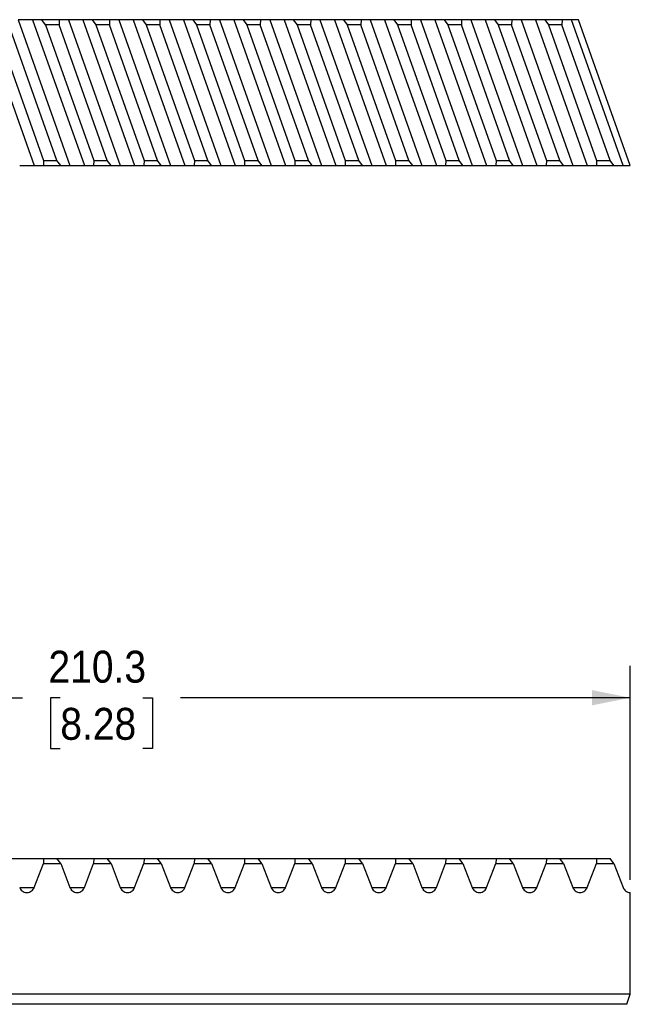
# Model space of a CAD drawing. Header units: millimetres. Extents: x 11 to 559, y 0 to 419.
# Tile 2 of 3: x 146 to 267, y 167 to 363. Entities that reach past the tile are written whole.
import ezdxf

# ---------------------------------------------------------------- set-up
doc = ezdxf.new("R2010")
doc.units = ezdxf.units.MM
doc.header["$LTSCALE"] = 2
doc.linetypes.add('SLD-Solid', pattern=[0])
doc.layers.add('DIMENSIONS', color=140, linetype='SLD-Solid', lineweight=25)
doc.styles.add('SLDTEXTSTYLE0', font='GOTHIC.TTF', dxfattribs={"width": 0.913})
doc.dimstyles.new('SLDDIMSTYLE0', dxfattribs={"dimtxt": 6.35, "dimasz": 7.62, "dimexe": 0, "dimexo": 0.0625, "dimgap": 1.5875, "dimtad": 0, "dimtih": 1, "dimtoh": 1, "dimdec": 1, "dimrnd": 1e-09, "dimzin": 12, "dimdsep": 46, "dimtxsty": 'SLDTEXTSTYLE0', "dimsah": 1, "dimcen": 0.09, "dimadec": 0, "dimazin": 3, "dimtfac": 1, "dimtdec": 1, "dimtofl": 0, "dimtmove": 0, "dimatfit": 3, "dimfxl": 0, "dimfrac": 2, "dimtolj": 1, "dimtzin": 12, "dimarcsym": 0})

# ---------------------------------------------------------------- blocks, each defined once
blk = doc.blocks.new('_D')
at = {"layer": 'DIMENSIONS'}
for p, q in [((56.93, 192.16), (56.93, 234.72)), ((267.21, 192.16), (267.21, 234.72)), ((56.93, 228.37), (146.36, 228.37)), ((153.86, 228.32), (151.93, 228.32)), ((151.93, 228.32), (151.93, 218.24)), ((170.28, 228.32), (172.22, 228.32)), ((172.22, 228.32), (172.22, 218.24)), ((267.21, 228.37), (177.79, 228.37)), ((151.93, 218.24), (153.86, 218.24)), ((172.22, 218.24), (170.28, 218.24))]:
    blk.add_line(p, q, dxfattribs=at)
for points in [[(56.93, 228.37), (64.55, 226.85), (64.55, 229.89)], [(267.21, 228.37), (259.59, 229.89), (259.59, 226.85)]]:
    blk.add_solid(points, dxfattribs=at)
at = {"layer": 'DIMENSIONS', "char_height": 6.35, "attachment_point": 1, "style": 'SLDTEXTSTYLE0'}
for s, insert in [('210.3', (151.51, 237.72)), ('8.28', (153.86, 226.35))]:
    blk.add_mtext(s, dxfattribs=dict(at, insert=insert))

msp = doc.modelspace()

# ---------------------------------------------------------------- linework, layer by layer
for p, q in [((138.36, 363.27), (148.64, 334.27)), ((145.5, 363.27), (155.78, 334.27)), ((148.36, 363.27), (158.64, 334.27)), ((150.2, 363.27), (148.36, 363.27)), ((150.94, 362.27), (150.2, 363.27)), ((153.66, 363.27), (150.2, 363.27)), ((153.66, 363.27), (153.62, 362.27)), ((155.5, 363.27), (153.66, 363.27)), ((155.5, 363.27), (165.78, 334.27)), ((158.36, 363.27), (168.64, 334.27)), ((160.2, 363.27), (158.36, 363.27)), ((160.2, 363.27), (160.94, 362.27)), ((163.66, 363.27), (160.2, 363.27)), ((163.66, 363.27), (163.62, 362.27)), ((165.5, 363.27), (163.66, 363.27)), ((165.5, 363.27), (175.78, 334.27)), ((168.36, 363.27), (178.64, 334.27)), ((170.2, 363.27), (168.36, 363.27)), ((170.2, 363.27), (170.94, 362.27)), ((173.66, 363.27), (170.2, 363.27)), ((173.66, 363.27), (173.62, 362.27)), ((175.5, 363.27), (173.66, 363.27)), ((175.5, 363.27), (185.78, 334.27)), ((178.36, 363.27), (188.64, 334.27)), ((180.2, 363.27), (178.36, 363.27)), ((180.2, 363.27), (180.94, 362.27)), ((183.66, 363.27), (180.2, 363.27)), ((183.66, 363.27), (183.62, 362.27)), ((185.5, 363.27), (183.66, 363.27)), ((185.5, 363.27), (195.78, 334.27)), ((188.36, 363.27), (198.64, 334.27)), ((190.2, 363.27), (188.36, 363.27)), ((190.2, 363.27), (190.94, 362.27)), ((193.66, 363.27), (190.2, 363.27)), ((193.66, 363.27), (193.62, 362.27)), ((195.5, 363.27), (193.66, 363.27)), ((195.5, 363.27), (205.78, 334.27)), ((198.36, 363.27), (208.64, 334.27)), ((200.2, 363.27), (198.36, 363.27)), ((200.2, 363.27), (200.94, 362.27)), ((203.66, 363.27), (200.2, 363.27)), ((203.66, 363.27), (203.62, 362.27)), ((205.5, 363.27), (203.66, 363.27)), ((205.5, 363.27), (215.78, 334.27)), ((208.36, 363.27), (218.64, 334.27)), ((210.2, 363.27), (208.36, 363.27)), ((210.2, 363.27), (210.94, 362.27)), ((213.66, 363.27), (210.2, 363.27)), ((213.66, 363.27), (213.62, 362.27)), ((215.5, 363.27), (213.66, 363.27)), ((215.5, 363.27), (225.78, 334.27)), ((218.36, 363.27), (228.64, 334.27)), ((220.2, 363.27), (218.36, 363.27)), ((220.2, 363.27), (220.94, 362.27)), ((223.66, 363.27), (220.2, 363.27)), ((223.66, 363.27), (223.62, 362.27)), ((225.5, 363.27), (223.66, 363.27)), ((225.5, 363.27), (235.78, 334.27)), ((228.36, 363.27), (238.64, 334.27)), ((230.2, 363.27), (228.36, 363.27)), ((230.2, 363.27), (230.94, 362.27)), ((233.66, 363.27), (230.2, 363.27)), ((233.66, 363.27), (233.62, 362.27)), ((235.5, 363.27), (233.66, 363.27)), ((235.5, 363.27), (245.78, 334.27)), ((238.36, 363.27), (248.64, 334.27)), ((240.2, 363.27), (238.36, 363.27)), ((240.2, 363.27), (240.94, 362.27)), ((243.66, 363.27), (240.2, 363.27)), ((243.66, 363.27), (243.62, 362.27)), ((245.5, 363.27), (243.66, 363.27)), ((245.5, 363.27), (255.78, 334.27)), ((248.36, 363.27), (258.64, 334.27)), ((250.2, 363.27), (248.36, 363.27)), ((250.2, 363.27), (250.94, 362.27)), ((253.66, 363.27), (250.2, 363.27)), ((253.66, 363.27), (253.62, 362.27)), ((255.5, 363.27), (253.66, 363.27)), ((265.78, 334.27), (255.5, 363.27)), ((267.21, 334.27), (256.93, 363.27)), ((140.94, 362.27), (150.52, 335.27)), ((153.2, 335.27), (143.62, 362.27)), ((150.94, 362.27), (160.52, 335.27)), ((153.62, 362.27), (150.94, 362.27)), ((163.2, 335.27), (153.62, 362.27)), ((163.62, 362.27), (160.94, 362.27)), ((160.94, 362.27), (170.52, 335.27)), ((173.2, 335.27), (163.62, 362.27)), ((170.94, 362.27), (180.52, 335.27)), ((173.62, 362.27), (170.94, 362.27)), ((183.2, 335.27), (173.62, 362.27)), ((183.62, 362.27), (180.94, 362.27)), ((180.94, 362.27), (190.52, 335.27)), ((193.2, 335.27), (183.62, 362.27)), ((193.62, 362.27), (190.94, 362.27)), ((190.94, 362.27), (200.52, 335.27)), ((203.2, 335.27), (193.62, 362.27)), ((203.62, 362.27), (200.94, 362.27)), ((200.94, 362.27), (210.52, 335.27)), ((213.2, 335.27), (203.62, 362.27)), ((210.94, 362.27), (220.52, 335.27)), ((213.62, 362.27), (210.94, 362.27)), ((223.2, 335.27), (213.62, 362.27)), ((223.62, 362.27), (220.94, 362.27)), ((220.94, 362.27), (230.52, 335.27)), ((233.2, 335.27), (223.62, 362.27)), ((230.94, 362.27), (240.52, 335.27)), ((233.62, 362.27), (230.94, 362.27)), ((243.2, 335.27), (233.62, 362.27)), ((243.62, 362.27), (240.94, 362.27)), ((240.94, 362.27), (250.52, 335.27)), ((253.2, 335.27), (243.62, 362.27)), ((250.94, 362.27), (260.52, 335.27)), ((253.62, 362.27), (250.94, 362.27)), ((263.2, 335.27), (253.62, 362.27)), ((150.52, 335.27), (150.49, 334.27)), ((150.52, 335.27), (153.2, 335.27)), ((153.94, 334.27), (153.2, 335.27)), ((160.52, 335.27), (160.49, 334.27)), ((160.52, 335.27), (163.2, 335.27)), ((163.94, 334.27), (163.2, 335.27)), ((170.52, 335.27), (170.49, 334.27)), ((170.52, 335.27), (173.2, 335.27)), ((173.94, 334.27), (173.2, 335.27)), ((180.52, 335.27), (180.49, 334.27)), ((180.52, 335.27), (183.2, 335.27)), ((183.94, 334.27), (183.2, 335.27)), ((190.52, 335.27), (190.49, 334.27)), ((190.52, 335.27), (193.2, 335.27)), ((193.94, 334.27), (193.2, 335.27)), ((200.52, 335.27), (200.49, 334.27)), ((200.52, 335.27), (203.2, 335.27)), ((203.94, 334.27), (203.2, 335.27)), ((210.52, 335.27), (210.49, 334.27)), ((210.52, 335.27), (213.2, 335.27)), ((213.94, 334.27), (213.2, 335.27)), ((220.52, 335.27), (220.49, 334.27)), ((220.52, 335.27), (223.2, 335.27)), ((223.94, 334.27), (223.2, 335.27)), ((230.52, 335.27), (230.49, 334.27)), ((230.52, 335.27), (233.2, 335.27)), ((233.94, 334.27), (233.2, 335.27)), ((240.52, 335.27), (240.49, 334.27)), ((240.52, 335.27), (243.2, 335.27)), ((243.94, 334.27), (243.2, 335.27)), ((250.52, 335.27), (250.49, 334.27)), ((250.52, 335.27), (253.2, 335.27)), ((253.94, 334.27), (253.2, 335.27)), ((260.52, 335.27), (260.49, 334.27)), ((260.52, 335.27), (263.2, 335.27)), ((263.94, 334.27), (263.2, 335.27)), ((148.64, 334.27), (150.49, 334.27)), ((150.49, 334.27), (153.94, 334.27)), ((153.94, 334.27), (155.78, 334.27)), ((158.64, 334.27), (160.49, 334.27)), ((160.49, 334.27), (163.94, 334.27)), ((163.94, 334.27), (165.78, 334.27)), ((168.64, 334.27), (170.49, 334.27)), ((170.49, 334.27), (173.94, 334.27)), ((173.94, 334.27), (175.78, 334.27)), ((178.64, 334.27), (180.49, 334.27)), ((180.49, 334.27), (183.94, 334.27)), ((183.94, 334.27), (185.78, 334.27)), ((188.64, 334.27), (190.49, 334.27)), ((190.49, 334.27), (193.94, 334.27)), ((193.94, 334.27), (195.78, 334.27)), ((198.64, 334.27), (200.49, 334.27)), ((200.49, 334.27), (203.94, 334.27)), ((203.94, 334.27), (205.78, 334.27)), ((208.64, 334.27), (210.49, 334.27)), ((210.49, 334.27), (213.94, 334.27)), ((213.94, 334.27), (215.78, 334.27)), ((218.64, 334.27), (220.49, 334.27)), ((220.49, 334.27), (223.94, 334.27)), ((223.94, 334.27), (225.78, 334.27)), ((228.64, 334.27), (230.49, 334.27)), ((230.49, 334.27), (233.94, 334.27)), ((233.94, 334.27), (235.78, 334.27)), ((238.64, 334.27), (240.49, 334.27)), ((240.49, 334.27), (243.94, 334.27)), ((243.94, 334.27), (245.78, 334.27)), ((248.64, 334.27), (250.49, 334.27)), ((250.49, 334.27), (253.94, 334.27)), ((253.94, 334.27), (255.78, 334.27)), ((258.64, 334.27), (260.49, 334.27)), ((260.49, 334.27), (263.94, 334.27)), ((263.94, 334.27), (265.78, 334.27)), ((143.2, 196.37), (150.52, 196.37)), ((150.52, 196.37), (150.49, 195.37)), ((150.52, 196.37), (153.2, 196.37)), ((153.94, 195.37), (153.2, 196.37)), ((153.2, 196.37), (160.52, 196.37)), ((160.52, 196.37), (160.49, 195.37)), ((160.52, 196.37), (163.2, 196.37)), ((163.94, 195.37), (163.2, 196.37)), ((163.2, 196.37), (170.52, 196.37)), ((170.52, 196.37), (170.49, 195.37)), ((170.52, 196.37), (173.2, 196.37)), ((173.2, 196.37), (180.52, 196.37)), ((173.94, 195.37), (173.2, 196.37)), ((180.52, 196.37), (180.49, 195.37)), ((180.52, 196.37), (183.2, 196.37)), ((183.94, 195.37), (183.2, 196.37)), ((183.2, 196.37), (190.52, 196.37)), ((190.52, 196.37), (190.49, 195.37)), ((190.52, 196.37), (193.2, 196.37)), ((193.94, 195.37), (193.2, 196.37)), ((193.2, 196.37), (200.52, 196.37)), ((200.52, 196.37), (200.49, 195.37)), ((200.52, 196.37), (203.2, 196.37)), ((203.2, 196.37), (210.52, 196.37)), ((203.94, 195.37), (203.2, 196.37)), ((210.52, 196.37), (210.49, 195.37)), ((210.52, 196.37), (213.2, 196.37)), ((213.94, 195.37), (213.2, 196.37)), ((213.2, 196.37), (220.52, 196.37)), ((220.52, 196.37), (220.49, 195.37)), ((220.52, 196.37), (223.2, 196.37)), ((223.94, 195.37), (223.2, 196.37)), ((223.2, 196.37), (230.52, 196.37)), ((230.52, 196.37), (230.49, 195.37)), ((230.52, 196.37), (233.2, 196.37)), ((233.94, 195.37), (233.2, 196.37)), ((233.2, 196.37), (240.52, 196.37)), ((240.52, 196.37), (240.49, 195.37)), ((240.52, 196.37), (243.2, 196.37)), ((243.94, 195.37), (243.2, 196.37)), ((243.2, 196.37), (250.52, 196.37)), ((250.52, 196.37), (250.49, 195.37)), ((250.52, 196.37), (253.2, 196.37)), ((253.94, 195.37), (253.2, 196.37)), ((253.2, 196.37), (260.52, 196.37)), ((260.52, 196.37), (260.49, 195.37)), ((260.52, 196.37), (263.2, 196.37)), ((263.94, 195.37), (263.2, 196.37)), ((148.64, 190.6), (150.49, 195.37)), ((150.49, 195.37), (153.94, 195.37)), ((153.94, 195.37), (155.78, 190.6)), ((158.64, 190.6), (160.49, 195.37)), ((160.49, 195.37), (163.94, 195.37)), ((163.94, 195.37), (165.78, 190.6)), ((168.64, 190.6), (170.49, 195.37)), ((170.49, 195.37), (173.94, 195.37)), ((173.94, 195.37), (175.78, 190.6)), ((178.64, 190.6), (180.49, 195.37)), ((180.49, 195.37), (183.94, 195.37)), ((183.94, 195.37), (185.78, 190.6)), ((188.64, 190.6), (190.49, 195.37)), ((190.49, 195.37), (193.94, 195.37)), ((193.94, 195.37), (195.78, 190.6)), ((198.64, 190.6), (200.49, 195.37)), ((200.49, 195.37), (203.94, 195.37)), ((203.94, 195.37), (205.78, 190.6)), ((208.64, 190.6), (210.49, 195.37)), ((210.49, 195.37), (213.94, 195.37)), ((213.94, 195.37), (215.78, 190.6)), ((218.64, 190.6), (220.49, 195.37)), ((220.49, 195.37), (223.94, 195.37)), ((223.94, 195.37), (225.78, 190.6)), ((228.64, 190.6), (230.49, 195.37)), ((230.49, 195.37), (233.94, 195.37)), ((233.94, 195.37), (235.78, 190.6)), ((238.64, 190.6), (240.49, 195.37)), ((240.49, 195.37), (243.94, 195.37)), ((243.94, 195.37), (245.78, 190.6)), ((248.64, 190.6), (250.49, 195.37)), ((250.49, 195.37), (253.94, 195.37)), ((253.94, 195.37), (255.78, 190.6)), ((258.64, 190.6), (260.49, 195.37)), ((260.49, 195.37), (263.94, 195.37)), ((263.94, 195.37), (265.78, 190.6)), ((145.78, 190.6), (148.64, 190.6)), ((155.78, 190.6), (158.64, 190.6)), ((165.78, 190.6), (168.64, 190.6)), ((175.78, 190.6), (178.64, 190.6)), ((185.78, 190.6), (188.64, 190.6)), ((195.78, 190.6), (198.64, 190.6)), ((205.78, 190.6), (208.64, 190.6)), ((215.78, 190.6), (218.64, 190.6)), ((225.78, 190.6), (228.64, 190.6)), ((235.78, 190.6), (238.64, 190.6)), ((245.78, 190.6), (248.64, 190.6)), ((255.78, 190.6), (258.64, 190.6)), ((267.21, 169.37), (267.21, 189.62)), ((267.21, 169.37), (67.21, 169.37)), ((266.5, 167.37), (267.21, 169.37)), ((266.5, 167.37), (66.5, 167.37))]:
    msp.add_line(p, q)
for points, knots in [([(148.36, 363.27), (148.32, 363.27), (148.26, 363.27), (148.1, 363.27), (147.99, 363.27), (147.75, 363.27), (147.6, 363.27), (147.28, 363.27), (147.1, 363.27), (146.75, 363.27), (146.58, 363.27), (146.26, 363.27), (146.11, 363.27), (145.86, 363.27), (145.76, 363.27), (145.6, 363.27), (145.54, 363.27), (145.5, 363.27)], [0, 0, 0, 0, 0.125, 0.125, 0.25, 0.25, 0.375, 0.375, 0.5, 0.5, 0.625, 0.625, 0.75, 0.75, 0.875, 0.875, 1, 1, 1, 1]), ([(158.36, 363.27), (158.32, 363.27), (158.26, 363.27), (158.1, 363.27), (157.99, 363.27), (157.75, 363.27), (157.6, 363.27), (157.28, 363.27), (157.1, 363.27), (156.75, 363.27), (156.58, 363.27), (156.26, 363.27), (156.11, 363.27), (155.86, 363.27), (155.76, 363.27), (155.6, 363.27), (155.54, 363.27), (155.5, 363.27)], [0, 0, 0, 0, 0.125, 0.125, 0.25, 0.25, 0.375, 0.375, 0.5, 0.5, 0.625, 0.625, 0.75, 0.75, 0.875, 0.875, 1, 1, 1, 1]), ([(168.36, 363.27), (168.32, 363.27), (168.26, 363.27), (168.1, 363.27), (167.99, 363.27), (167.75, 363.27), (167.6, 363.27), (167.28, 363.27), (167.1, 363.27), (166.75, 363.27), (166.58, 363.27), (166.26, 363.27), (166.11, 363.27), (165.86, 363.27), (165.76, 363.27), (165.6, 363.27), (165.54, 363.27), (165.5, 363.27)], [0, 0, 0, 0, 0.125, 0.125, 0.25, 0.25, 0.375, 0.375, 0.5, 0.5, 0.625, 0.625, 0.75, 0.75, 0.875, 0.875, 1, 1, 1, 1]), ([(178.36, 363.27), (178.32, 363.27), (178.26, 363.27), (178.1, 363.27), (177.99, 363.27), (177.75, 363.27), (177.6, 363.27), (177.28, 363.27), (177.1, 363.27), (176.75, 363.27), (176.58, 363.27), (176.26, 363.27), (176.11, 363.27), (175.86, 363.27), (175.76, 363.27), (175.6, 363.27), (175.54, 363.27), (175.5, 363.27)], [0, 0, 0, 0, 0.125, 0.125, 0.25, 0.25, 0.375, 0.375, 0.5, 0.5, 0.625, 0.625, 0.75, 0.75, 0.875, 0.875, 1, 1, 1, 1]), ([(188.36, 363.27), (188.32, 363.27), (188.26, 363.27), (188.1, 363.27), (187.99, 363.27), (187.75, 363.27), (187.6, 363.27), (187.28, 363.27), (187.1, 363.27), (186.75, 363.27), (186.58, 363.27), (186.26, 363.27), (186.11, 363.27), (185.86, 363.27), (185.76, 363.27), (185.6, 363.27), (185.54, 363.27), (185.5, 363.27)], [0, 0, 0, 0, 0.125, 0.125, 0.25, 0.25, 0.375, 0.375, 0.5, 0.5, 0.625, 0.625, 0.75, 0.75, 0.875, 0.875, 1, 1, 1, 1]), ([(198.36, 363.27), (198.32, 363.27), (198.26, 363.27), (198.1, 363.27), (197.99, 363.27), (197.75, 363.27), (197.6, 363.27), (197.28, 363.27), (197.1, 363.27), (196.75, 363.27), (196.58, 363.27), (196.26, 363.27), (196.11, 363.27), (195.86, 363.27), (195.76, 363.27), (195.6, 363.27), (195.54, 363.27), (195.5, 363.27)], [0, 0, 0, 0, 0.125, 0.125, 0.25, 0.25, 0.375, 0.375, 0.5, 0.5, 0.625, 0.625, 0.75, 0.75, 0.875, 0.875, 1, 1, 1, 1]), ([(208.36, 363.27), (208.32, 363.27), (208.26, 363.27), (208.1, 363.27), (207.99, 363.27), (207.75, 363.27), (207.6, 363.27), (207.28, 363.27), (207.1, 363.27), (206.75, 363.27), (206.58, 363.27), (206.26, 363.27), (206.11, 363.27), (205.86, 363.27), (205.76, 363.27), (205.6, 363.27), (205.54, 363.27), (205.5, 363.27)], [0, 0, 0, 0, 0.125, 0.125, 0.25, 0.25, 0.375, 0.375, 0.5, 0.5, 0.625, 0.625, 0.75, 0.75, 0.875, 0.875, 1, 1, 1, 1]), ([(218.36, 363.27), (218.32, 363.27), (218.26, 363.27), (218.1, 363.27), (217.99, 363.27), (217.75, 363.27), (217.6, 363.27), (217.28, 363.27), (217.1, 363.27), (216.75, 363.27), (216.58, 363.27), (216.26, 363.27), (216.11, 363.27), (215.86, 363.27), (215.76, 363.27), (215.6, 363.27), (215.54, 363.27), (215.5, 363.27)], [0, 0, 0, 0, 0.125, 0.125, 0.25, 0.25, 0.375, 0.375, 0.5, 0.5, 0.625, 0.625, 0.75, 0.75, 0.875, 0.875, 1, 1, 1, 1]), ([(228.36, 363.27), (228.32, 363.27), (228.26, 363.27), (228.1, 363.27), (227.99, 363.27), (227.75, 363.27), (227.6, 363.27), (227.28, 363.27), (227.1, 363.27), (226.75, 363.27), (226.58, 363.27), (226.26, 363.27), (226.11, 363.27), (225.86, 363.27), (225.76, 363.27), (225.6, 363.27), (225.54, 363.27), (225.5, 363.27)], [0, 0, 0, 0, 0.125, 0.125, 0.25, 0.25, 0.375, 0.375, 0.5, 0.5, 0.625, 0.625, 0.75, 0.75, 0.875, 0.875, 1, 1, 1, 1]), ([(238.36, 363.27), (238.32, 363.27), (238.26, 363.27), (238.1, 363.27), (237.99, 363.27), (237.75, 363.27), (237.6, 363.27), (237.28, 363.27), (237.1, 363.27), (236.75, 363.27), (236.58, 363.27), (236.26, 363.27), (236.11, 363.27), (235.86, 363.27), (235.76, 363.27), (235.6, 363.27), (235.54, 363.27), (235.5, 363.27)], [0, 0, 0, 0, 0.125, 0.125, 0.25, 0.25, 0.375, 0.375, 0.5, 0.5, 0.625, 0.625, 0.75, 0.75, 0.875, 0.875, 1, 1, 1, 1]), ([(248.36, 363.27), (248.32, 363.27), (248.26, 363.27), (248.1, 363.27), (247.99, 363.27), (247.75, 363.27), (247.6, 363.27), (247.28, 363.27), (247.1, 363.27), (246.75, 363.27), (246.58, 363.27), (246.26, 363.27), (246.11, 363.27), (245.86, 363.27), (245.76, 363.27), (245.6, 363.27), (245.54, 363.27), (245.5, 363.27)], [0, 0, 0, 0, 0.125, 0.125, 0.25, 0.25, 0.375, 0.375, 0.5, 0.5, 0.625, 0.625, 0.75, 0.75, 0.875, 0.875, 1, 1, 1, 1]), ([(256.93, 363.27), (256.75, 363.27), (256.58, 363.27), (256.26, 363.27), (256.11, 363.27), (255.86, 363.27), (255.76, 363.27), (255.6, 363.27), (255.54, 363.27), (255.5, 363.27)], [0, 0, 0, 0, 0.25, 0.25, 0.5, 0.5, 0.75, 0.75, 1, 1, 1, 1]), ([(145.78, 334.27), (145.83, 334.27), (145.89, 334.27), (146.05, 334.27), (146.15, 334.27), (146.4, 334.27), (146.54, 334.27), (146.86, 334.27), (147.04, 334.27), (147.39, 334.27), (147.56, 334.27), (147.89, 334.27), (148.03, 334.27), (148.28, 334.27), (148.38, 334.27), (148.54, 334.27), (148.6, 334.27), (148.64, 334.27)], [0, 0, 0, 0, 0.125, 0.125, 0.25, 0.25, 0.375, 0.375, 0.5, 0.5, 0.625, 0.625, 0.75, 0.75, 0.875, 0.875, 1, 1, 1, 1]), ([(155.78, 334.27), (155.83, 334.27), (155.89, 334.27), (156.05, 334.27), (156.15, 334.27), (156.4, 334.27), (156.54, 334.27), (156.86, 334.27), (157.04, 334.27), (157.39, 334.27), (157.56, 334.27), (157.89, 334.27), (158.03, 334.27), (158.28, 334.27), (158.38, 334.27), (158.54, 334.27), (158.6, 334.27), (158.64, 334.27)], [0, 0, 0, 0, 0.125, 0.125, 0.25, 0.25, 0.375, 0.375, 0.5, 0.5, 0.625, 0.625, 0.75, 0.75, 0.875, 0.875, 1, 1, 1, 1]), ([(165.78, 334.27), (165.83, 334.27), (165.89, 334.27), (166.05, 334.27), (166.15, 334.27), (166.4, 334.27), (166.54, 334.27), (166.86, 334.27), (167.04, 334.27), (167.39, 334.27), (167.56, 334.27), (167.89, 334.27), (168.03, 334.27), (168.28, 334.27), (168.38, 334.27), (168.54, 334.27), (168.6, 334.27), (168.64, 334.27)], [0, 0, 0, 0, 0.125, 0.125, 0.25, 0.25, 0.375, 0.375, 0.5, 0.5, 0.625, 0.625, 0.75, 0.75, 0.875, 0.875, 1, 1, 1, 1]), ([(175.78, 334.27), (175.83, 334.27), (175.89, 334.27), (176.05, 334.27), (176.15, 334.27), (176.4, 334.27), (176.54, 334.27), (176.86, 334.27), (177.04, 334.27), (177.39, 334.27), (177.56, 334.27), (177.89, 334.27), (178.03, 334.27), (178.28, 334.27), (178.38, 334.27), (178.54, 334.27), (178.6, 334.27), (178.64, 334.27)], [0, 0, 0, 0, 0.125, 0.125, 0.25, 0.25, 0.375, 0.375, 0.5, 0.5, 0.625, 0.625, 0.75, 0.75, 0.875, 0.875, 1, 1, 1, 1]), ([(185.78, 334.27), (185.83, 334.27), (185.89, 334.27), (186.05, 334.27), (186.15, 334.27), (186.4, 334.27), (186.54, 334.27), (186.86, 334.27), (187.04, 334.27), (187.39, 334.27), (187.56, 334.27), (187.89, 334.27), (188.03, 334.27), (188.28, 334.27), (188.38, 334.27), (188.54, 334.27), (188.6, 334.27), (188.64, 334.27)], [0, 0, 0, 0, 0.125, 0.125, 0.25, 0.25, 0.375, 0.375, 0.5, 0.5, 0.625, 0.625, 0.75, 0.75, 0.875, 0.875, 1, 1, 1, 1]), ([(195.78, 334.27), (195.83, 334.27), (195.89, 334.27), (196.05, 334.27), (196.15, 334.27), (196.4, 334.27), (196.54, 334.27), (196.86, 334.27), (197.04, 334.27), (197.39, 334.27), (197.56, 334.27), (197.89, 334.27), (198.03, 334.27), (198.28, 334.27), (198.38, 334.27), (198.54, 334.27), (198.6, 334.27), (198.64, 334.27)], [0, 0, 0, 0, 0.125, 0.125, 0.25, 0.25, 0.375, 0.375, 0.5, 0.5, 0.625, 0.625, 0.75, 0.75, 0.875, 0.875, 1, 1, 1, 1]), ([(205.78, 334.27), (205.83, 334.27), (205.89, 334.27), (206.05, 334.27), (206.15, 334.27), (206.4, 334.27), (206.54, 334.27), (206.86, 334.27), (207.04, 334.27), (207.39, 334.27), (207.56, 334.27), (207.89, 334.27), (208.03, 334.27), (208.28, 334.27), (208.38, 334.27), (208.54, 334.27), (208.6, 334.27), (208.64, 334.27)], [0, 0, 0, 0, 0.125, 0.125, 0.25, 0.25, 0.375, 0.375, 0.5, 0.5, 0.625, 0.625, 0.75, 0.75, 0.875, 0.875, 1, 1, 1, 1]), ([(215.78, 334.27), (215.83, 334.27), (215.89, 334.27), (216.05, 334.27), (216.15, 334.27), (216.4, 334.27), (216.54, 334.27), (216.86, 334.27), (217.04, 334.27), (217.39, 334.27), (217.56, 334.27), (217.89, 334.27), (218.03, 334.27), (218.28, 334.27), (218.38, 334.27), (218.54, 334.27), (218.6, 334.27), (218.64, 334.27)], [0, 0, 0, 0, 0.125, 0.125, 0.25, 0.25, 0.375, 0.375, 0.5, 0.5, 0.625, 0.625, 0.75, 0.75, 0.875, 0.875, 1, 1, 1, 1]), ([(225.78, 334.27), (225.83, 334.27), (225.89, 334.27), (226.05, 334.27), (226.15, 334.27), (226.4, 334.27), (226.54, 334.27), (226.86, 334.27), (227.04, 334.27), (227.39, 334.27), (227.56, 334.27), (227.89, 334.27), (228.03, 334.27), (228.28, 334.27), (228.38, 334.27), (228.54, 334.27), (228.6, 334.27), (228.64, 334.27)], [0, 0, 0, 0, 0.125, 0.125, 0.25, 0.25, 0.375, 0.375, 0.5, 0.5, 0.625, 0.625, 0.75, 0.75, 0.875, 0.875, 1, 1, 1, 1]), ([(235.78, 334.27), (235.83, 334.27), (235.89, 334.27), (236.05, 334.27), (236.15, 334.27), (236.4, 334.27), (236.54, 334.27), (236.86, 334.27), (237.04, 334.27), (237.39, 334.27), (237.56, 334.27), (237.89, 334.27), (238.03, 334.27), (238.28, 334.27), (238.38, 334.27), (238.54, 334.27), (238.6, 334.27), (238.64, 334.27)], [0, 0, 0, 0, 0.125, 0.125, 0.25, 0.25, 0.375, 0.375, 0.5, 0.5, 0.625, 0.625, 0.75, 0.75, 0.875, 0.875, 1, 1, 1, 1]), ([(245.78, 334.27), (245.83, 334.27), (245.89, 334.27), (246.05, 334.27), (246.15, 334.27), (246.4, 334.27), (246.54, 334.27), (246.86, 334.27), (247.04, 334.27), (247.39, 334.27), (247.56, 334.27), (247.89, 334.27), (248.03, 334.27), (248.28, 334.27), (248.38, 334.27), (248.54, 334.27), (248.6, 334.27), (248.64, 334.27)], [0, 0, 0, 0, 0.125, 0.125, 0.25, 0.25, 0.375, 0.375, 0.5, 0.5, 0.625, 0.625, 0.75, 0.75, 0.875, 0.875, 1, 1, 1, 1]), ([(255.78, 334.27), (255.83, 334.27), (255.89, 334.27), (256.05, 334.27), (256.15, 334.27), (256.4, 334.27), (256.54, 334.27), (256.86, 334.27), (257.04, 334.27), (257.39, 334.27), (257.56, 334.27), (257.89, 334.27), (258.03, 334.27), (258.28, 334.27), (258.38, 334.27), (258.54, 334.27), (258.6, 334.27), (258.64, 334.27)], [0, 0, 0, 0, 0.125, 0.125, 0.25, 0.25, 0.375, 0.375, 0.5, 0.5, 0.625, 0.625, 0.75, 0.75, 0.875, 0.875, 1, 1, 1, 1]), ([(265.78, 334.27), (265.83, 334.27), (265.89, 334.27), (266.05, 334.27), (266.15, 334.27), (266.4, 334.27), (266.54, 334.27), (266.86, 334.27), (267.04, 334.27), (267.21, 334.27)], [0, 0, 0, 0, 0.25, 0.25, 0.5, 0.5, 0.75, 0.75, 1, 1, 1, 1]), ([(145.78, 190.6), (145.83, 190.49), (145.89, 190.37), (146.05, 190.15), (146.15, 190.04), (146.4, 189.85), (146.54, 189.76), (146.86, 189.65), (147.04, 189.62), (147.39, 189.62), (147.56, 189.65), (147.89, 189.76), (148.03, 189.85), (148.28, 190.04), (148.38, 190.15), (148.54, 190.37), (148.6, 190.49), (148.64, 190.6)], [0, 0, 0, 0, 0.125, 0.125, 0.25, 0.25, 0.375, 0.375, 0.5, 0.5, 0.625, 0.625, 0.75, 0.75, 0.875, 0.875, 1, 1, 1, 1]), ([(155.78, 190.6), (155.83, 190.49), (155.89, 190.37), (156.05, 190.15), (156.15, 190.04), (156.4, 189.85), (156.54, 189.76), (156.86, 189.65), (157.04, 189.62), (157.39, 189.62), (157.56, 189.65), (157.89, 189.76), (158.03, 189.85), (158.28, 190.04), (158.38, 190.15), (158.54, 190.37), (158.6, 190.49), (158.64, 190.6)], [0, 0, 0, 0, 0.125, 0.125, 0.25, 0.25, 0.375, 0.375, 0.5, 0.5, 0.625, 0.625, 0.75, 0.75, 0.875, 0.875, 1, 1, 1, 1]), ([(165.78, 190.6), (165.83, 190.49), (165.89, 190.37), (166.05, 190.15), (166.15, 190.04), (166.4, 189.85), (166.54, 189.76), (166.86, 189.65), (167.04, 189.62), (167.39, 189.62), (167.56, 189.65), (167.89, 189.76), (168.03, 189.85), (168.28, 190.04), (168.38, 190.15), (168.54, 190.37), (168.6, 190.49), (168.64, 190.6)], [0, 0, 0, 0, 0.125, 0.125, 0.25, 0.25, 0.375, 0.375, 0.5, 0.5, 0.625, 0.625, 0.75, 0.75, 0.875, 0.875, 1, 1, 1, 1]), ([(175.78, 190.6), (175.83, 190.49), (175.89, 190.37), (176.05, 190.15), (176.15, 190.04), (176.4, 189.85), (176.54, 189.76), (176.86, 189.65), (177.04, 189.62), (177.39, 189.62), (177.56, 189.65), (177.89, 189.76), (178.03, 189.85), (178.28, 190.04), (178.38, 190.15), (178.54, 190.37), (178.6, 190.49), (178.64, 190.6)], [0, 0, 0, 0, 0.125, 0.125, 0.25, 0.25, 0.375, 0.375, 0.5, 0.5, 0.625, 0.625, 0.75, 0.75, 0.875, 0.875, 1, 1, 1, 1]), ([(185.78, 190.6), (185.83, 190.49), (185.89, 190.37), (186.05, 190.15), (186.15, 190.04), (186.4, 189.85), (186.54, 189.76), (186.86, 189.65), (187.04, 189.62), (187.39, 189.62), (187.56, 189.65), (187.89, 189.76), (188.03, 189.85), (188.28, 190.04), (188.38, 190.15), (188.54, 190.37), (188.6, 190.49), (188.64, 190.6)], [0, 0, 0, 0, 0.125, 0.125, 0.25, 0.25, 0.375, 0.375, 0.5, 0.5, 0.625, 0.625, 0.75, 0.75, 0.875, 0.875, 1, 1, 1, 1]), ([(195.78, 190.6), (195.83, 190.49), (195.89, 190.37), (196.05, 190.15), (196.15, 190.04), (196.4, 189.85), (196.54, 189.76), (196.86, 189.65), (197.04, 189.62), (197.39, 189.62), (197.56, 189.65), (197.89, 189.76), (198.03, 189.85), (198.28, 190.04), (198.38, 190.15), (198.54, 190.37), (198.6, 190.49), (198.64, 190.6)], [0, 0, 0, 0, 0.125, 0.125, 0.25, 0.25, 0.375, 0.375, 0.5, 0.5, 0.625, 0.625, 0.75, 0.75, 0.875, 0.875, 1, 1, 1, 1]), ([(205.78, 190.6), (205.83, 190.49), (205.89, 190.37), (206.05, 190.15), (206.15, 190.04), (206.4, 189.85), (206.54, 189.76), (206.86, 189.65), (207.04, 189.62), (207.39, 189.62), (207.56, 189.65), (207.89, 189.76), (208.03, 189.85), (208.28, 190.04), (208.38, 190.15), (208.54, 190.37), (208.6, 190.49), (208.64, 190.6)], [0, 0, 0, 0, 0.125, 0.125, 0.25, 0.25, 0.375, 0.375, 0.5, 0.5, 0.625, 0.625, 0.75, 0.75, 0.875, 0.875, 1, 1, 1, 1]), ([(215.78, 190.6), (215.83, 190.49), (215.89, 190.37), (216.05, 190.15), (216.15, 190.04), (216.4, 189.85), (216.54, 189.76), (216.86, 189.65), (217.04, 189.62), (217.39, 189.62), (217.56, 189.65), (217.89, 189.76), (218.03, 189.85), (218.28, 190.04), (218.38, 190.15), (218.54, 190.37), (218.6, 190.49), (218.64, 190.6)], [0, 0, 0, 0, 0.125, 0.125, 0.25, 0.25, 0.375, 0.375, 0.5, 0.5, 0.625, 0.625, 0.75, 0.75, 0.875, 0.875, 1, 1, 1, 1]), ([(225.78, 190.6), (225.83, 190.49), (225.89, 190.37), (226.05, 190.15), (226.15, 190.04), (226.4, 189.85), (226.54, 189.76), (226.86, 189.65), (227.04, 189.62), (227.39, 189.62), (227.56, 189.65), (227.89, 189.76), (228.03, 189.85), (228.28, 190.04), (228.38, 190.15), (228.54, 190.37), (228.6, 190.49), (228.64, 190.6)], [0, 0, 0, 0, 0.125, 0.125, 0.25, 0.25, 0.375, 0.375, 0.5, 0.5, 0.625, 0.625, 0.75, 0.75, 0.875, 0.875, 1, 1, 1, 1]), ([(235.78, 190.6), (235.83, 190.49), (235.89, 190.37), (236.05, 190.15), (236.15, 190.04), (236.4, 189.85), (236.54, 189.76), (236.86, 189.65), (237.04, 189.62), (237.39, 189.62), (237.56, 189.65), (237.89, 189.76), (238.03, 189.85), (238.28, 190.04), (238.38, 190.15), (238.54, 190.37), (238.6, 190.49), (238.64, 190.6)], [0, 0, 0, 0, 0.125, 0.125, 0.25, 0.25, 0.375, 0.375, 0.5, 0.5, 0.625, 0.625, 0.75, 0.75, 0.875, 0.875, 1, 1, 1, 1]), ([(245.78, 190.6), (245.83, 190.49), (245.89, 190.37), (246.05, 190.15), (246.15, 190.04), (246.4, 189.85), (246.54, 189.76), (246.86, 189.65), (247.04, 189.62), (247.39, 189.62), (247.56, 189.65), (247.89, 189.76), (248.03, 189.85), (248.28, 190.04), (248.38, 190.15), (248.54, 190.37), (248.6, 190.49), (248.64, 190.6)], [0, 0, 0, 0, 0.125, 0.125, 0.25, 0.25, 0.375, 0.375, 0.5, 0.5, 0.625, 0.625, 0.75, 0.75, 0.875, 0.875, 1, 1, 1, 1]), ([(255.78, 190.6), (255.83, 190.49), (255.89, 190.37), (256.05, 190.15), (256.15, 190.04), (256.4, 189.85), (256.54, 189.76), (256.86, 189.65), (257.04, 189.62), (257.39, 189.62), (257.56, 189.65), (257.89, 189.76), (258.03, 189.85), (258.28, 190.04), (258.38, 190.15), (258.54, 190.37), (258.6, 190.49), (258.64, 190.6)], [0, 0, 0, 0, 0.125, 0.125, 0.25, 0.25, 0.375, 0.375, 0.5, 0.5, 0.625, 0.625, 0.75, 0.75, 0.875, 0.875, 1, 1, 1, 1]), ([(265.78, 190.6), (265.83, 190.49), (265.89, 190.37), (266.05, 190.15), (266.15, 190.04), (266.4, 189.85), (266.54, 189.76), (266.86, 189.65), (267.04, 189.62), (267.21, 189.62)], [0, 0, 0, 0, 0.25, 0.25, 0.5, 0.5, 0.75, 0.75, 1, 1, 1, 1])]:
    msp.add_open_spline(points, degree=3, knots=knots)

# ---------------------------------------------------------------- dimensions: what is measured, and where the dimension line sits
at = {"layer": 'DIMENSIONS'}
dim = msp.add_linear_dim(base=(267.21, 228.37), p1=(56.93, 189.62), p2=(267.21, 189.62), angle=0, dimstyle='SLDDIMSTYLE0', dxfattribs=at)
dim.commit()
dim.dimension.update_dxf_attribs({"geometry": '_D', "text_midpoint": (162.07, 228.37), "dimtype": 160})

doc.saveas('drawing.dxf')
